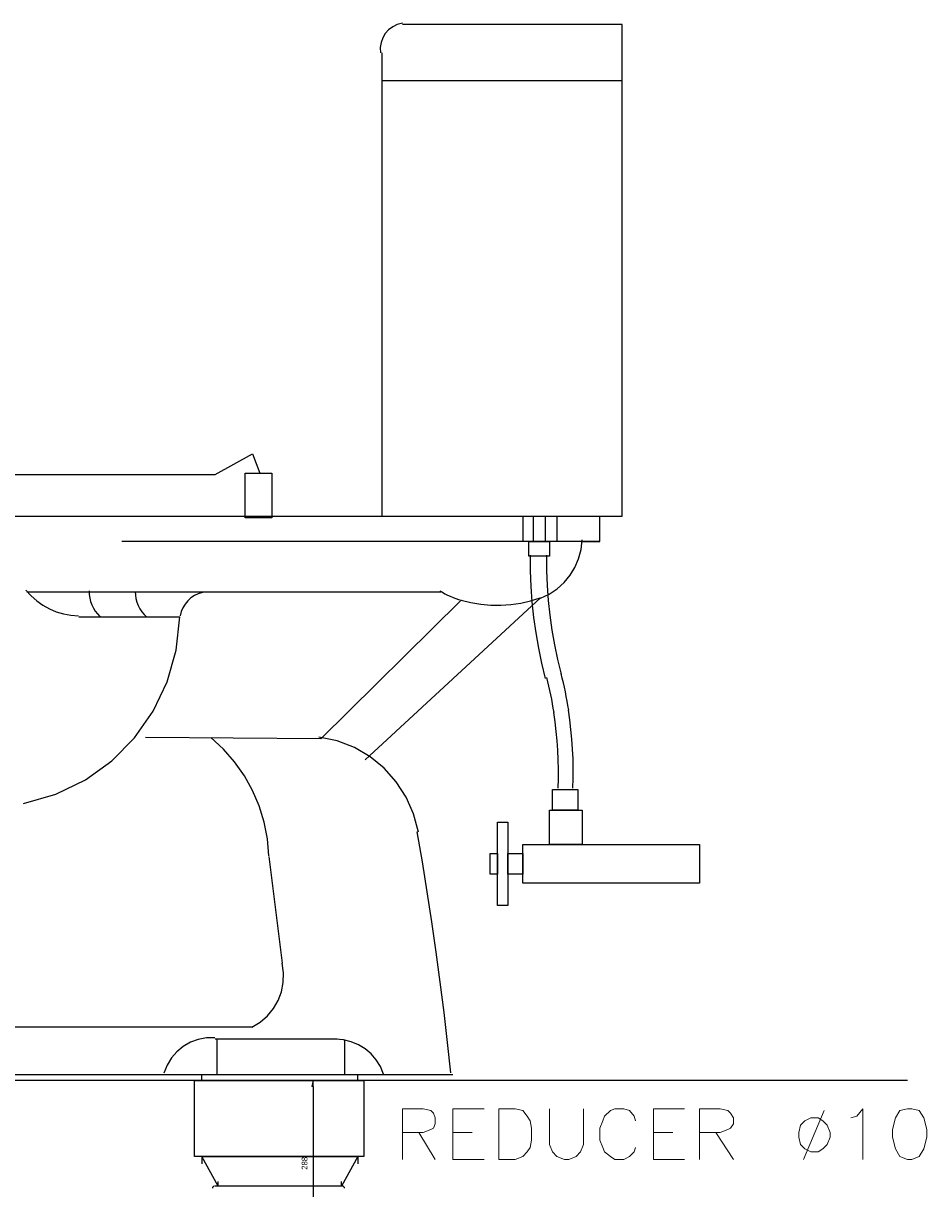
# Model space of a CAD drawing. Header units: millimetres. Extents: x 0 to 420, y 0 to 297.
# Tile 69 of 100: x 302 to 328, y 55 to 88. Entities that reach past the tile are written whole.
import ezdxf

# ---------------------------------------------------------------- set-up
doc = ezdxf.new("R2010")
doc.units = ezdxf.units.MM
for name, color, linetype in [('FILL_000000', 7, 'Continuous'), ('LINE_000000', 7, 'Continuous'), ('TEXT', 7, 'Continuous')]:
    doc.layers.add(name, color=color, linetype=linetype)

msp = doc.modelspace()

# ---------------------------------------------------------------- hatches: boundary and pattern name
at = {"layer": 'FILL_000000'}
h = msp.add_hatch(color=7, dxfattribs=at)
h.dxf.hatch_style = 1
h.paths.add_polyline_path([(310.007, 57.743), (310.049, 57.743), (310.049, 57.912), (310.007, 57.743)])

# ---------------------------------------------------------------- linework, layer by layer
at = {"layer": 'LINE_000000', "lineweight": 25}
for p, q in [((318.855, 88.011), (312.589, 88.011)), ((318.855, 73.999), (318.855, 88.011)), ((311.997, 87.207), (311.997, 73.999)), ((318.855, 86.402), (311.997, 86.402)), ((292.947, 73.999), (318.855, 73.999)), ((316.018, 73.999), (316.018, 73.279)), ((316.315, 73.999), (316.315, 73.279)), ((316.653, 73.999), (316.653, 73.279)), ((316.992, 73.999), (316.992, 73.279)), ((318.22, 73.279), (318.22, 73.999)), ((301.879, 71.84), (313.69, 71.84)), ((316.526, 71.67), (311.531, 67.056)), ((306.239, 71.12), (303.361, 71.12)), ((308.779, 64.304), (309.16, 61.256)), ((308.314, 59.436), (299.72, 59.436)), ((310.727, 59.097), (307.255, 59.097)), ((307.298, 59.097), (307.298, 58.081)), ((310.938, 59.055), (310.938, 58.081)), ((326.983, 57.912), (286.681, 57.912)), ((306.874, 57.912), (306.874, 58.081)), ((308.187, 57.912), (310.219, 57.912)), ((311.319, 57.912), (311.319, 58.081)), ((310.049, 57.743), (310.049, 53.382)), ((306.874, 55.753), (306.874, 55.541)), ((311.319, 55.753), (311.319, 55.541)), ((310.896, 54.906), (307.255, 54.906)), ((307.34, 54.906), (307.34, 55.033)), ((310.854, 54.906), (310.854, 55.033))]:
    msp.add_line(p, q, dxfattribs=at)
at = {"layer": 'LINE_000000', "lineweight": 18}
for p, q in [((324.612, 57.065), (324.019, 55.668)), ((313.055, 56.43), (313.521, 55.668)), ((314.029, 56.43), (314.579, 56.43)), ((319.744, 56.43), (320.294, 56.43)), ((321.522, 56.43), (322.03, 55.668)), ((314.029, 55.668), (314.918, 55.668)), ((319.744, 55.668), (320.633, 55.668))]:
    msp.add_line(p, q, dxfattribs=at)
at = {"layer": 'LINE_000000', "lineweight": 25}
for points in [[(312.587, 88.045), (312.442, 88.009), (312.311, 87.946), (312.196, 87.86), (312.101, 87.755), (312.028, 87.634), (311.978, 87.5), (311.956, 87.356), (311.962, 87.207)], [(293.116, 75.184), (307.255, 75.184), (308.314, 75.777), (308.525, 75.226)], [(317.712, 73.279), (318.22, 73.279), (304.588, 73.279)], [(316.524, 71.663), (316.773, 71.78), (316.998, 71.929), (317.197, 72.108), (317.367, 72.313), (317.507, 72.54), (317.612, 72.786), (317.681, 73.048), (317.711, 73.321)], [(316.231, 72.884), (316.233, 72.44), (316.249, 71.998), (316.281, 71.556), (316.327, 71.115), (316.388, 70.677), (316.464, 70.24), (316.554, 69.807), (316.659, 69.376)], [(316.697, 72.884), (316.698, 72.455), (316.714, 72.027), (316.744, 71.6), (316.789, 71.175), (316.848, 70.751), (316.921, 70.329), (317.008, 69.91), (317.11, 69.494)], [(301.856, 71.887), (302.002, 71.727), (302.164, 71.584), (302.339, 71.461), (302.526, 71.358), (302.723, 71.276), (302.928, 71.215), (303.14, 71.177), (303.357, 71.162)], [(303.657, 71.871), (303.661, 71.768), (303.676, 71.666), (303.701, 71.567), (303.736, 71.472), (303.781, 71.38), (303.834, 71.294), (303.897, 71.213), (303.968, 71.138)], [(304.969, 71.854), (304.976, 71.75), (304.992, 71.648), (305.02, 71.548), (305.057, 71.453), (305.104, 71.361), (305.16, 71.275), (305.225, 71.195), (305.299, 71.121)], [(306.89, 71.821), (306.771, 71.786), (306.66, 71.734), (306.56, 71.667), (306.47, 71.587), (306.393, 71.494), (306.33, 71.391), (306.283, 71.278), (306.252, 71.158)], [(313.655, 71.871), (313.728, 71.829), (313.802, 71.789), (313.877, 71.751), (313.954, 71.716), (314.031, 71.684), (314.11, 71.654), (314.19, 71.626), (314.27, 71.602)], [(314.24, 71.586), (310.261, 67.649), (305.266, 67.691)], [(314.261, 71.602), (314.541, 71.534), (314.823, 71.487), (315.108, 71.463), (315.393, 71.46), (315.678, 71.481), (315.96, 71.523), (316.24, 71.587), (316.514, 71.674)], [(301.788, 65.807), (302.711, 66.074), (303.554, 66.486), (304.306, 67.028), (304.954, 67.683), (305.484, 68.437), (305.883, 69.273), (306.139, 70.177), (306.239, 71.132)], [(317.329, 68.469), (317.308, 68.6), (317.285, 68.731), (317.26, 68.862), (317.233, 68.993), (317.205, 69.123), (317.176, 69.253), (317.144, 69.382), (317.111, 69.511)], [(316.911, 68.403), (316.89, 68.529), (316.868, 68.655), (316.844, 68.781), (316.819, 68.906), (316.792, 69.031), (316.764, 69.156), (316.733, 69.28), (316.702, 69.404)], [(317.449, 66.25), (317.456, 66.528), (317.457, 66.806), (317.451, 67.084), (317.438, 67.361), (317.419, 67.639), (317.392, 67.915), (317.359, 68.191), (317.319, 68.466)], [(317.025, 66.249), (317.033, 66.519), (317.034, 66.788), (317.028, 67.058), (317.016, 67.328), (316.997, 67.597), (316.972, 67.865), (316.94, 68.133), (316.901, 68.401)], [(308.778, 64.315), (308.739, 64.803), (308.648, 65.279), (308.507, 65.74), (308.319, 66.183), (308.085, 66.603), (307.806, 66.997), (307.485, 67.36), (307.124, 67.69)], [(313.045, 64.995), (312.909, 65.513), (312.697, 65.993), (312.414, 66.428), (312.07, 66.813), (311.67, 67.14), (311.222, 67.402), (310.733, 67.592), (310.21, 67.705)], [(314.029, 58.081), (298.662, 58.081), (298.958, 64.855)], [(313.965, 58.131), (313.875, 58.994), (313.776, 59.856), (313.669, 60.716), (313.554, 61.576), (313.43, 62.434), (313.298, 63.292), (313.158, 64.148), (313.009, 65.002)], [(308.294, 59.435), (308.532, 59.579), (308.738, 59.757), (308.909, 59.964), (309.044, 60.195), (309.139, 60.444), (309.192, 60.708), (309.201, 60.98), (309.163, 61.255)], [(307.245, 59.136), (307, 59.132), (306.765, 59.087), (306.543, 59.004), (306.34, 58.886), (306.159, 58.736), (306.004, 58.557), (305.879, 58.353), (305.79, 58.125)], [(312.049, 58.098), (311.959, 58.31), (311.84, 58.502), (311.694, 58.672), (311.524, 58.817), (311.335, 58.934), (311.129, 59.021), (310.909, 59.077), (310.679, 59.097)], [(307.234, 54.906), (307.221, 54.905), (307.209, 54.901), (307.199, 54.895), (307.189, 54.888), (307.182, 54.878), (307.176, 54.868), (307.172, 54.856), (307.171, 54.843)], [(310.938, 54.843), (310.937, 54.856), (310.933, 54.868), (310.927, 54.878), (310.92, 54.888), (310.91, 54.895), (310.9, 54.901), (310.888, 54.905), (310.875, 54.906)]]:
    msp.add_lwpolyline(points, dxfattribs=at)
for points in [[(308.864, 75.226), (308.864, 73.956), (308.102, 73.956), (308.102, 75.226), (308.864, 75.226)], [(316.78, 73.279), (316.78, 72.856), (316.188, 72.856), (316.188, 73.279), (316.78, 73.279)], [(317.585, 66.209), (317.585, 65.617), (316.865, 65.617), (316.865, 66.209), (317.585, 66.209)], [(317.712, 65.617), (317.712, 64.643), (316.78, 64.643), (316.78, 65.617), (317.712, 65.617)], [(315.595, 65.278), (315.595, 62.907), (315.299, 62.907), (315.299, 65.278), (315.595, 65.278)], [(321.056, 64.643), (321.056, 63.542), (316.018, 63.542), (316.018, 64.643), (321.056, 64.643)], [(315.299, 64.389), (315.299, 63.796), (315.087, 63.796), (315.087, 64.389), (315.299, 64.389)], [(316.018, 64.389), (316.018, 63.796), (315.595, 63.796), (315.595, 64.389), (316.018, 64.389)], [(311.489, 57.912), (311.489, 55.753), (306.663, 55.753), (306.663, 57.912), (311.489, 57.912)], [(306.874, 55.753), (311.319, 55.753), (310.854, 54.906), (307.34, 54.906), (306.874, 55.753)]]:
    msp.add_lwpolyline(points, close=True, dxfattribs=at)
at = {"layer": 'LINE_000000', "lineweight": 0}
msp.add_lwpolyline([(310.007, 57.743), (310.049, 57.743), (310.049, 57.912), (310.007, 57.743)], close=True, dxfattribs=at)
at = {"layer": 'LINE_000000', "lineweight": 18}
for points in [[(312.589, 55.668), (312.589, 57.108), (313.182, 57.108), (313.394, 57.065), (313.478, 56.981), (313.521, 56.854), (313.521, 56.684), (313.478, 56.557), (313.394, 56.515), (313.182, 56.43), (312.589, 56.43)], [(314.029, 55.668), (314.029, 57.108), (314.918, 57.108)], [(316.78, 57.108), (316.78, 56.092), (316.865, 55.88), (316.992, 55.753), (317.204, 55.668), (317.331, 55.668), (317.542, 55.753), (317.669, 55.88), (317.754, 56.092), (317.754, 57.108)], [(319.236, 56.769), (319.193, 56.896), (319.066, 57.065), (318.897, 57.108), (318.643, 57.108), (318.516, 57.065), (318.347, 56.896), (318.304, 56.769), (318.22, 56.557), (318.22, 56.219), (318.304, 56.007), (318.347, 55.88), (318.516, 55.753), (318.643, 55.668), (318.897, 55.668), (319.066, 55.753), (319.193, 55.88), (319.236, 56.007)], [(319.744, 55.668), (319.744, 57.108), (320.633, 57.108)], [(321.056, 55.668), (321.056, 57.108), (321.649, 57.108), (321.86, 57.065), (321.945, 56.981), (322.03, 56.854), (322.03, 56.684), (321.945, 56.557), (321.86, 56.515), (321.649, 56.43), (321.056, 56.43)], [(325.374, 56.854), (325.543, 56.896), (325.713, 57.108), (325.713, 55.668)]]:
    msp.add_lwpolyline(points, dxfattribs=at)
for points in [[(315.341, 55.668), (315.341, 57.108), (315.807, 57.108), (316.018, 57.065), (316.145, 56.896), (316.23, 56.769), (316.272, 56.557), (316.272, 56.219), (316.23, 56.007), (316.145, 55.88), (316.018, 55.753), (315.807, 55.668), (315.341, 55.668)], [(324.231, 56.854), (324.062, 56.769), (323.935, 56.642), (323.892, 56.43), (323.892, 56.303), (323.935, 56.092), (324.062, 55.965), (324.231, 55.88), (324.443, 55.88), (324.57, 55.965), (324.697, 56.092), (324.781, 56.303), (324.781, 56.43), (324.697, 56.642), (324.57, 56.769), (324.443, 56.854), (324.231, 56.854)], [(326.983, 57.108), (326.771, 57.065), (326.644, 56.854), (326.559, 56.515), (326.559, 56.303), (326.644, 55.965), (326.771, 55.753), (326.983, 55.668), (327.11, 55.668), (327.321, 55.753), (327.448, 55.965), (327.533, 56.303), (327.533, 56.515), (327.448, 56.854), (327.321, 57.065), (327.11, 57.108), (326.983, 57.108)]]:
    msp.add_lwpolyline(points, close=True, dxfattribs=at)

# ---------------------------------------------------------------- texts
at = {"layer": 'TEXT'}
msp.add_text('288', height=0.164, rotation=90, dxfattribs=at).set_placement((309.88, 55.372))

doc.saveas('drawing.dxf')
